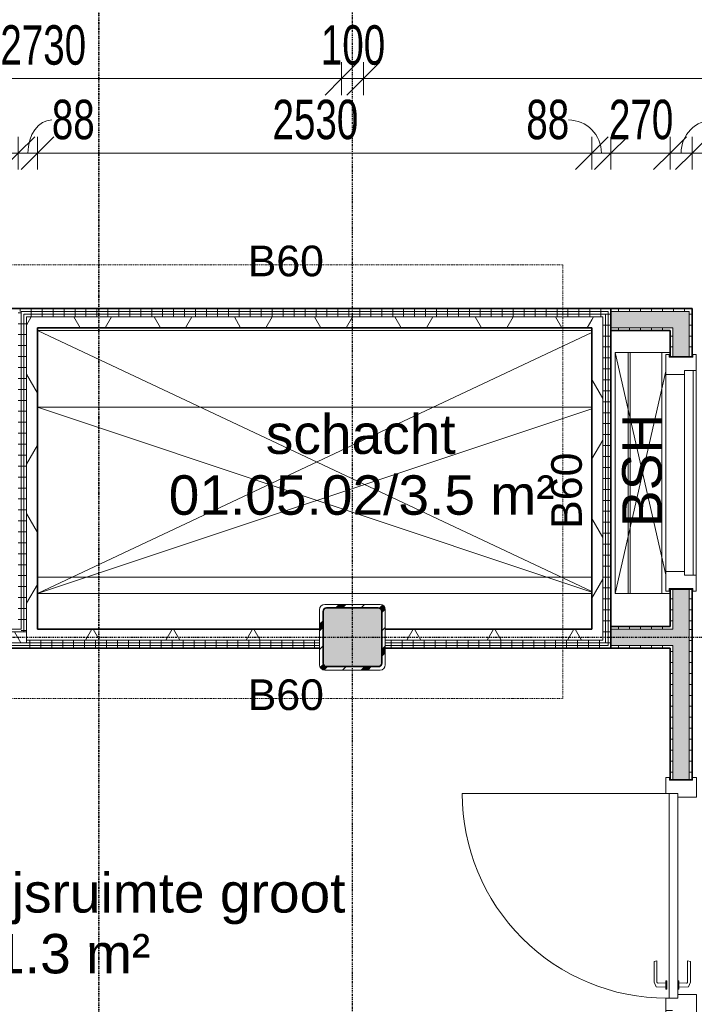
# Model space of a CAD drawing. Header units: millimetres. Extents: x -80560 to 110805, y -11020 to 52719.
# Tile 37 of 184: x 44176 to 47255, y 33525 to 38019. Entities that reach past the tile are written whole.
import ezdxf

# ---------------------------------------------------------------- set-up
doc = ezdxf.new("R2010")
doc.units = ezdxf.units.MM
doc.linetypes.add('CENTER2', pattern=[20, 8, -4, 4, -4])
doc.linetypes.add('DASHDOT2', pattern=[8, 4, -2, 0, -2])
for name, color, linetype, lineweight in [('A-ANNO-DIMS', 211, 'Continuous', 9), ('A-ANNO-DIMS-100', 211, 'Continuous', 9), ('A-ANNO-NOTE', 131, 'Continuous', 18), ('A-AREA-IDEN', 2, 'Continuous', 9), ('A-DETL', 90, 'Continuous', 18), ('A-DETL-GENF', 92, 'Continuous', 18), ('A-DETL-MBND', 5, 'Continuous', 18), ('A-DOOR', 31, 'Continuous', 18), ('A-FLOR', 192, 'Continuous', 18), ('A-GLAZ', 151, 'Continuous', 18), ('A-WALL', 113, 'Continuous', 35), ('A-WALL-PATT', 111, 'Continuous', 35), ('G-ANNO-SYMB', 111, 'Continuous', 9), ('G-ANNO-TEXT', 231, 'Continuous', 9), ('I-WALL', 2, 'Continuous', 18), ('S-COLS', 52, 'Continuous', 18), ('S-GRID', 1, 'Continuous', 9)]:
    doc.layers.add(name, color=color, linetype=linetype, lineweight=lineweight)
doc.styles.add('Arial', font='arial.ttf', dxfattribs={"height": 180})
doc.styles.add('Arial_1', font='arial.ttf', dxfattribs={"height": 140})
doc.styles.add('Arial_5', font='arial.ttf', dxfattribs={"width": 0.7, "height": 180})
doc.dimstyles.new('n3o_1_8', dxfattribs={"dimscale": 304.8, "dimtxt": 183.646692, "dimasz": 0.492126, "dimexe": 0.246063, "dimexo": 0.0625, "dimgap": 0.032808, "dimtad": 1, "dimdec": 0, "dimdsep": 46, "dimtxsty": 'Arial_5', "dimblk1": 'OBLIQUE', "dimblk2": 'OBLIQUE', "dimsah": 1, "dimcen": 0.09, "dimdle": 0.246063, "dimazin": 0, "dimtfac": 1, "dimtdec": 4, "dimtix": 1, "dimtmove": 0, "dimatfit": 3, "dimfxl": 0.246063, "dimfxlon": 1, "dimtvp": 1, "dimtolj": 1, "dimtzin": 0, "dimarcsym": 2})
doc.dimstyles.new('n3o_1_8_2', dxfattribs={"dimscale": 304.8, "dimtxt": 183.646692, "dimasz": 0.492126, "dimexe": 0.246063, "dimexo": 0.0625, "dimgap": 0.032808, "dimtad": 1, "dimdec": 0, "dimdsep": 46, "dimtxsty": 'Arial_5', "dimblk1": 'OBLIQUE', "dimblk2": 'OBLIQUE', "dimsah": 1, "dimcen": 0.09, "dimdle": 0.246063, "dimazin": 0, "dimtfac": 1, "dimtdec": 4, "dimtix": 1, "dimtmove": 1, "dimatfit": 3, "dimfxl": 0.246063, "dimfxlon": 1, "dimtvp": 1, "dimtolj": 1, "dimtzin": 0, "dimarcsym": 2})
pattern_1 = [(270, (40732.32, 35250), (50, -2e-13), [])]
pattern_2 = [(60, (24894.82, 0), (-274.963, 158.75), []), (120, (24894.82, 0), (-274.963, -158.75), [])]
pattern_3 = [(0, (47144.82, 28035), (0, 50), [])]
pattern_4 = [(180, (46874.82, 35925), (-6e-15, -50), [])]
pattern_5 = [(270, (45478.57, 36700), (50, 2e-13), [])]
pattern_6 = [(0, (44169.82, 35881.25), (0, 50), [])]
pattern_7 = [(270, (47059.82, 35250), (50, 3e-15), [])]
pattern_8 = [(90, (45522.32, 35150), (-50, 3e-15), [])]
pattern_9 = [(270, (47059.82, 36700), (50, 3e-15), [])]
pattern_10 = [(180, (47244.82, 35925), (1e-13, -50), [])]

# ---------------------------------------------------------------- blocks, each defined once
blk = doc.blocks.new('NLRS_28_SCO_UN_staalkolom koker betongevuld_gen_CGA - kolom F-1201314-DO_01 eerste verdieping')
at = {"layer": 'S-COLS', "lineweight": 5}
h = blk.add_hatch(dxfattribs=at)
h.set_pattern_fill('FP_149', color=256, style=0, pattern_type=2)
h.set_pattern_definition([(45, (-20800, -35200), (-99.99975, 99.99975), []), (45, (-20715, -35200), (-99.99975, 99.99975), []), (45, (-20710, -35200), (-99.99975, 99.99975), []), (45, (-20705, -35200), (-99.99975, 99.99975), []), (45, (-20700, -35200), (-99.99975, 99.99975), []), (45, (-20695, -35200), (-99.99975, 99.99975), []), (45, (-20690, -35200), (-99.99975, 99.99975), []), (45, (-20685, -35200), (-99.99975, 99.99975), [])])
h.paths.add_polyline_path([(-126, -150), (126, -150), (138, -146.8), (146.8, -138), (150, -126), (150, 126), (146.8, 138), (138, 146.8), (126, 150), (-126, 150), (-138, 146.8), (-146.8, 138), (-150, 126), (-150, -126), (-146.8, -138), (-138, -146.8)], flags=0)
h.paths.add_polyline_path([(118, -134), (-118, -134), (-129.3, -129.3), (-134, -116.3), (-134, 118), (-129.3, 129.3), (-118, 134), (118, 134), (129.3, 129.3), (134, 118), (134, -118), (129.3, -129.3)], flags=0)
at = {"layer": 'S-COLS', "lineweight": 9}
blk.add_hatch(color=256, dxfattribs=at).paths.add_polyline_path([(118, -134), (129.3, -129.3), (134, -116.3), (134, 118), (129.3, 129.3), (118, 134), (-118, 134), (-129.3, 129.3), (-134, 118), (-134, -118), (-129.3, -129.3), (-118, -134), (5.5, -134)], flags=0)
at = {"layer": 'S-COLS'}
for p, q in [((126, 150), (-126, 150)), ((-150, 126), (-150, -126)), ((-134, -118), (-134, 118)), ((-118, 134), (118, 134)), ((134, 118), (134, -118)), ((150, -126), (150, 126)), ((118, -134), (-118, -134)), ((-126, -150), (126, -150))]:
    blk.add_line(p, q, dxfattribs=at)
at = {"layer": 'S-COLS', "lineweight": 35}
for p, q in [((-134, 118), (-134, -118)), ((118, 134), (-118, 134)), ((134, -118), (134, 118)), ((-118, -134), (118, -134))]:
    blk.add_line(p, q, dxfattribs=at)
at = {"layer": 'S-COLS'}
for centre, radius, start, end in [((-126, 126), 24, 90, 180), ((126, 126), 24, 360, 90), ((-118, 118), 16, 90, 180), ((118, 118), 16, 0, 90), ((-126, -126), 24, 180, 270), ((-118, -118), 16, 180, 270), ((118, -118), 16, 270, 0), ((126, -126), 24, 270, 360)]:
    blk.add_arc(centre, radius, start, end, dxfattribs=at)
at = {"layer": 'S-COLS', "lineweight": 35}
for centre, start, end in [((-118, 118), 90, 180), ((118, 118), 360, 90), ((-118, -118), 180, 270), ((118, -118), 270, 360)]:
    blk.add_arc(centre, 16, start, end, dxfattribs=at)
blk = doc.blocks.new('NLRS_28_SF_UN_staalprofiel SFB_gen_CGA - SFB-HEB320_550x15-1173388-DO_01 eerste verdieping')
at = {"layer": 'A-DETL-MBND', "color": 9, "lineweight": 9}
blk.add_line((2087.5, 275), (4617.5, 275), dxfattribs=at)
blk = doc.blocks.new('NLRS_28_SF_UN_staalprofiel HEA_gen_CGA - HE320A-1142969-DO_01 eerste verdieping')
at = {"layer": 'A-DETL-MBND', "color": 9, "lineweight": 9}
for p, q in [((6025, 4.5), (4925, 4.5)), ((6025, -4.5), (4925, -4.5))]:
    blk.add_line(p, q, dxfattribs=at)
blk = doc.blocks.new('19112_SW_LeonardoCollege_R2020_rvt-1-DO_01 eerste verdieping')
at = {"layer": 'A-FLOR', "color": 250, "lineweight": 9}
blk.add_line((22212.5, 36500), (22212.5, 35400), dxfattribs=at)
at = {"color": 9, "lineweight": 9, "rotation": 270}
blk.add_blockref('NLRS_28_SF_UN_staalprofiel HEA_gen_CGA - HE320A-1142969-DO_01 eerste verdieping', (22062.5, 41425), dxfattribs=at)
at = {"color": 9, "lineweight": 9}
for name, p in [('NLRS_28_SF_UN_staalprofiel SFB_gen_CGA - SFB-HEB320_550x15-1173388-DO_01 eerste verdieping', (17275, 35200)), ('NLRS_28_SCO_UN_staalkolom koker betongevuld_gen_CGA - kolom F-1201314-DO_01 eerste verdieping', (20800, 35200))]:
    blk.add_blockref(name, p, dxfattribs=at)
blk = doc.blocks.new('32_n3o_deur_enkel met zijlicht - 90x139_17_K_930_2410x2070_deur glasstrook-33349585-DO_01 eerste verdieping')
at = {"layer": 'A-GLAZ'}
for p, q in [((-962, 69), (-1035, 69)), ((-1035, 69), (-1035, 52)), ((-1035, 52), (-1023, 52)), ((-1023, 52), (-1023, -53)), ((-962, 39), (-962, 69)), ((-962, 69), (-28, 69)), ((28, 69), (-28, 69)), ((-28, 69), (-28, 39)), ((28, 55), (28, 69)), ((1035, 69), (962, 69)), ((962, 69), (962, 55)), ((1023, -53), (1023, 52)), ((1023, 52), (1035, 52)), ((1035, 52), (1035, 69)), ((-945, -70), (-945, 15)), ((-45, 15), (-45, -70)), ((45, -70), (45, 15)), ((945, 15), (945, -70)), ((-1023, -53), (-1035, -53)), ((-1035, -53), (-1035, -70)), ((-1035, -70), (-945, -70)), ((-45, -70), (-945, -70)), ((-45, -70), (45, -70)), ((945, -70), (1035, -70)), ((1035, -53), (1023, -53)), ((1035, -70), (1035, -53))]:
    blk.add_line(p, q, dxfattribs=at)
blk = doc.blocks.new('30_n3o_deur_dicht - 40mm_draai_LS-31987334-DO_01 eerste verdieping')
at = {"layer": 'A-DOOR'}
for p, q in [((0, 40), (-934, 40)), ((-934, 40), (-934, 0)), ((-934, 0), (0, 0)), ((0, 0), (0, 40))]:
    blk.add_line(p, q, dxfattribs=at)
blk = doc.blocks.new('30_n3o_beslag_deurkruk_met_schild - std-V241-DO_01 eerste verdieping')
at = {"layer": 'A-DOOR'}
for p, q in [((-18.5, 0), (-18.5, -5)), ((18.5, -5), (18.5, 0)), ((-18.5, -5), (18.5, -5)), ((-7.8, -48.4), (-10, -5)), ((10, -5), (8.3, -39.7)), ((12.7, -58), (-7.8, -48.4)), ((108, -58), (12.7, -58)), ((13.3, -45), (111, -45)), ((111, -45), (108, -58))]:
    blk.add_line(p, q, dxfattribs=at)
at = {"layer": 'A-DOOR', "flags": 128}
blk.add_lwpolyline([(8.3, -39.7), (8.6, -41.7), (9.6, -43.4), (11.3, -44.6), (13.3, -45)], dxfattribs=at)
blk = doc.blocks.new('30_n3o_beslag_deurkruk_met_schild - std-V242-DO_01 eerste verdieping')
at = {"layer": 'A-DOOR'}
for p, q in [((-10, 5), (-7.8, 48.4)), ((-7.8, 48.4), (12.7, 58)), ((12.7, 58), (108, 58)), ((111, 45), (13.3, 45)), ((108, 58), (111, 45)), ((18.5, 5), (-18.5, 5)), ((-18.5, 5), (-18.5, 0)), ((8.3, 39.7), (10, 5)), ((18.5, 0), (18.5, 5)), ((-18.5, 0), (18.5, 0))]:
    blk.add_line(p, q, dxfattribs=at)
at = {"layer": 'A-DOOR', "flags": 128}
blk.add_lwpolyline([(13.3, 45), (11.3, 44.6), (9.6, 43.4), (8.6, 41.7), (8.3, 39.7)], dxfattribs=at)
blk = doc.blocks.new('00_n3o_symbool_swingangle - std-31745489-DO_01 eerste verdieping')
at = {"layer": 'A-DOOR'}
blk.add_line((-415, -10), (-415, -944), dxfattribs=at)
blk.add_arc((-415, -10), 934, 270, 0, dxfattribs=at)
blk = doc.blocks.new('32_n3o_raam_h2xb1 - 90x139_17_K_2410x1080 bsh kast-34128090-DO_01 eerste verdieping')
at = {"layer": 'A-GLAZ'}
for p, q in [((-540, 69.5), (-540, 54.5)), ((-467, 69.5), (-540, 69.5)), ((-540, 54.5), (-528, 54.5)), ((-528, 54.5), (-528, -54.5)), ((-467, 55.5), (-467, 69.5)), ((-467, 69.5), (467, 69.5)), ((540, 69.5), (467, 69.5)), ((467, 69.5), (467, 55.5)), ((528, -54.5), (528, 54.5)), ((528, 54.5), (540, 54.5)), ((540, 54.5), (540, 69.5)), ((-450, -69.5), (-450, 15.5)), ((450, 15.5), (450, -69.5)), ((-528, -54.5), (-540, -54.5)), ((-540, -54.5), (-540, -69.5)), ((-540, -69.5), (-450, -69.5)), ((450, -69.5), (-450, -69.5)), ((450, -69.5), (540, -69.5)), ((540, -54.5), (528, -54.5)), ((540, -69.5), (540, -54.5))]:
    blk.add_line(p, q, dxfattribs=at)
blk = doc.blocks.new('30_n3o_deur_stal - 40mm_draai_LS-34127680-DO_01 eerste verdieping')
at = {"layer": 'A-DOOR'}
for p, q in [((0, 40), (-934, 40)), ((-934, 40), (-934, 0)), ((-934, 0), (0, 0)), ((0, 0), (0, 40))]:
    blk.add_line(p, q, dxfattribs=at)
blk = doc.blocks.new('01_n3o_symbool_lijn_met_tekst - brandwerend_B60-34098759-DO_01 eerste verdieping')
at = {"layer": 'A-DETL-GENF', "color": 3, "linetype": 'DASHDOT2'}
blk.add_line((0, 0), (2617.5, 0), dxfattribs=at)
blk = doc.blocks.new('01_n3o_symbool_lijn_met_tekst - brandwerend_B60-32500609-DO_01 eerste verdieping')
at = {"layer": 'A-DETL-GENF', "color": 3, "linetype": 'DASHDOT2'}
blk.add_line((0, 0), (1979.7, 0), dxfattribs=at)
blk = doc.blocks.new('DIMBLOCK164-DO_01 eerste verdieping')
at = {"layer": 'A-ANNO-DIMS-100'}
for p, q in [((42914.8, 37749.6), (42989.8, 37824.6)), ((42914.8, 37824.6), (42914.8, 37674.6)), ((42914.8, 37749.6), (42914.8, 37824.6)), ((45644.8, 37749.6), (45719.8, 37824.6)), ((45644.8, 37824.6), (45644.8, 37674.6)), ((45644.8, 37749.6), (45644.8, 37824.6)), ((42914.8, 37749.6), (42839.8, 37674.6)), ((42914.8, 37749.6), (45644.8, 37749.6)), ((45644.8, 37749.6), (45569.8, 37674.6))]:
    blk.add_line(p, q, dxfattribs=at)
at = {"layer": 'A-ANNO-DIMS-100', "color": 0, "insert": (44087.7, 37993.3), "char_height": 180, "width": 461.094, "attachment_point": 1, "line_spacing_factor": 0.941778, "style": 'Arial_5'}
blk.add_mtext('2730', dxfattribs=at)
blk = doc.blocks.new('_Oblique')
at = {"color": 0, "linetype": 'ByBlock', "lineweight": -2}
blk.add_line((-0.5, -0.5), (0.5, 0.5), dxfattribs=at)
blk = doc.blocks.new('DIMBLOCK165-DO_01 eerste verdieping')
at = {"layer": 'A-ANNO-DIMS-100'}
for p, q in [((45644.8, 37749.6), (45719.8, 37824.6)), ((45644.8, 37824.6), (45644.8, 37674.6)), ((45644.8, 37749.6), (45644.8, 37824.6)), ((45744.8, 37749.6), (45819.8, 37824.6)), ((45744.8, 37824.6), (45744.8, 37674.6)), ((45744.8, 37749.6), (45744.8, 37824.6)), ((45644.8, 37749.6), (45569.8, 37674.6)), ((45644.8, 37749.6), (45744.8, 37749.6)), ((45744.8, 37749.6), (45669.8, 37674.6))]:
    blk.add_line(p, q, dxfattribs=at)
at = {"layer": 'A-ANNO-DIMS-100', "color": 0, "insert": (45550.7, 37993.3), "char_height": 180, "width": 345.821, "attachment_point": 1, "line_spacing_factor": 0.941778, "style": 'Arial_5'}
blk.add_mtext('100', dxfattribs=at)
blk = doc.blocks.new('DIMBLOCK166-DO_01 eerste verdieping')
at = {"layer": 'A-ANNO-DIMS-100'}
for p, q in [((45744.8, 37749.6), (45819.8, 37824.6)), ((45744.8, 37824.6), (45744.8, 37674.6)), ((45744.8, 37749.6), (45744.8, 37824.6)), ((53394.8, 37749.6), (53469.8, 37824.6)), ((53394.8, 37824.6), (53394.8, 37674.6)), ((53394.8, 37749.6), (53394.8, 37824.6)), ((45744.8, 37749.6), (45669.8, 37674.6)), ((45744.8, 37749.6), (53394.8, 37749.6)), ((53394.8, 37749.6), (53319.8, 37674.6))]:
    blk.add_line(p, q, dxfattribs=at)
at = {"layer": 'A-ANNO-DIMS-100', "color": 0, "insert": (49377.7, 37993.3), "char_height": 180, "width": 461.094, "attachment_point": 1, "line_spacing_factor": 0.941778, "style": 'Arial_5'}
blk.add_mtext('7650', dxfattribs=at)
blk = doc.blocks.new('DIMBLOCK251-DO_01 eerste verdieping')
at = {"layer": 'A-ANNO-DIMS-100'}
for p, q in [((42914.8, 37409.6), (42989.8, 37484.6)), ((42914.8, 37484.6), (42914.8, 37334.6)), ((42914.8, 37409.6), (42914.8, 37484.6)), ((44169.8, 37409.6), (44244.8, 37484.6)), ((44169.8, 37334.6), (44169.8, 37484.6)), ((42914.8, 37409.6), (42839.8, 37334.6)), ((42914.8, 37409.6), (44169.8, 37409.6)), ((44169.8, 37409.6), (44094.8, 37334.6)), ((44169.8, 37409.6), (44169.8, 37334.6))]:
    blk.add_line(p, q, dxfattribs=at)
at = {"layer": 'A-ANNO-DIMS-100', "color": 0, "insert": (43350.2, 37653.3), "char_height": 180, "width": 461.094, "attachment_point": 1, "line_spacing_factor": 0.941778, "style": 'Arial_5'}
blk.add_mtext('1255', dxfattribs=at)
blk = doc.blocks.new('DIMBLOCK252-DO_01 eerste verdieping')
at = {"layer": 'A-ANNO-DIMS-100'}
for p, q in [((44169.8, 37409.6), (44244.8, 37484.6)), ((44169.8, 37334.6), (44169.8, 37484.6)), ((44257.3, 37409.6), (44332.3, 37484.6)), ((44257.3, 37334.6), (44257.3, 37484.6)), ((44169.8, 37409.6), (44094.8, 37334.6)), ((44169.8, 37409.6), (44257.3, 37409.6)), ((44169.8, 37409.6), (44169.8, 37334.6)), ((44257.3, 37409.6), (44182.3, 37334.6)), ((44257.3, 37409.6), (44257.3, 37334.6))]:
    blk.add_line(p, q, dxfattribs=at)
blk.add_ellipse((44322.7, 37409.6), major_axis=(0, 151.3), ratio=0.721118, start_param=0, end_param=1.570796, dxfattribs=at)
at = {"layer": 'A-ANNO-DIMS-100', "color": 0, "insert": (44322.7, 37653.3), "char_height": 180, "width": 230.547, "attachment_point": 1, "line_spacing_factor": 0.941778, "style": 'Arial_5'}
blk.add_mtext('88', dxfattribs=at)
blk = doc.blocks.new('DIMBLOCK253-DO_01 eerste verdieping')
at = {"layer": 'A-ANNO-DIMS-100'}
for p, q in [((44257.3, 37409.6), (44332.3, 37484.6)), ((44257.3, 37334.6), (44257.3, 37484.6)), ((46787.3, 37409.6), (46862.3, 37484.6)), ((46787.3, 37334.6), (46787.3, 37484.6)), ((44257.3, 37409.6), (44182.3, 37334.6)), ((44257.3, 37409.6), (46787.3, 37409.6)), ((44257.3, 37409.6), (44257.3, 37334.6)), ((46787.3, 37409.6), (46712.3, 37334.6)), ((46787.3, 37409.6), (46787.3, 37334.6))]:
    blk.add_line(p, q, dxfattribs=at)
at = {"layer": 'A-ANNO-DIMS-100', "color": 0, "insert": (45330.2, 37653.3), "char_height": 180, "width": 461.094, "attachment_point": 1, "line_spacing_factor": 0.941778, "style": 'Arial_5'}
blk.add_mtext('2530', dxfattribs=at)
blk = doc.blocks.new('DIMBLOCK254-DO_01 eerste verdieping')
at = {"layer": 'A-ANNO-DIMS-100'}
for p, q in [((46787.3, 37409.6), (46862.3, 37484.6)), ((46787.3, 37334.6), (46787.3, 37484.6)), ((46874.8, 37409.6), (46949.8, 37484.6)), ((46874.8, 37334.6), (46874.8, 37484.6)), ((46787.3, 37409.6), (46712.3, 37334.6)), ((46787.3, 37409.6), (46874.8, 37409.6)), ((46787.3, 37409.6), (46787.3, 37334.6)), ((46874.8, 37409.6), (46799.8, 37334.6)), ((46874.8, 37409.6), (46874.8, 37334.6))]:
    blk.add_line(p, q, dxfattribs=at)
blk.add_ellipse((46680.6, 37409.6), major_axis=(0, 151.3), ratio=0.994695, start_param=4.712389, end_param=6.283185, dxfattribs=at)
at = {"layer": 'A-ANNO-DIMS-100', "color": 0, "insert": (46488.5, 37653.3), "char_height": 180, "width": 230.547, "attachment_point": 1, "line_spacing_factor": 0.941778, "style": 'Arial_5'}
blk.add_mtext('88', dxfattribs=at)
blk = doc.blocks.new('DIMBLOCK255-DO_01 eerste verdieping')
at = {"layer": 'A-ANNO-DIMS-100'}
for p, q in [((46874.8, 37409.6), (46949.8, 37484.6)), ((46874.8, 37334.6), (46874.8, 37484.6)), ((47144.8, 37409.6), (47219.8, 37484.6)), ((47144.8, 37334.6), (47144.8, 37484.6)), ((46874.8, 37409.6), (46799.8, 37334.6)), ((46874.8, 37409.6), (47144.8, 37409.6)), ((46874.8, 37409.6), (46874.8, 37334.6)), ((47144.8, 37409.6), (47069.8, 37334.6)), ((47144.8, 37409.6), (47144.8, 37334.6))]:
    blk.add_line(p, q, dxfattribs=at)
at = {"layer": 'A-ANNO-DIMS-100', "color": 0, "insert": (46865.7, 37653.3), "char_height": 180, "width": 345.821, "attachment_point": 1, "line_spacing_factor": 0.941778, "style": 'Arial_5'}
blk.add_mtext('270', dxfattribs=at)
blk = doc.blocks.new('DIMBLOCK256-DO_01 eerste verdieping')
at = {"layer": 'A-ANNO-DIMS-100'}
for p, q in [((47144.8, 37409.6), (47219.8, 37484.6)), ((47144.8, 37334.6), (47144.8, 37484.6)), ((47244.8, 37409.6), (47319.8, 37484.6)), ((47244.8, 37334.6), (47244.8, 37484.6)), ((47144.8, 37409.6), (47069.8, 37334.6)), ((47144.8, 37409.6), (47244.8, 37409.6)), ((47144.8, 37409.6), (47144.8, 37334.6)), ((47244.8, 37409.6), (47169.8, 37334.6)), ((47244.8, 37409.6), (47244.8, 37334.6))]:
    blk.add_line(p, q, dxfattribs=at)
blk.add_ellipse((47344.5, 37409.6), major_axis=(0, 151.3), ratio=0.989253, start_param=0, end_param=1.570796, dxfattribs=at)
at = {"layer": 'A-ANNO-DIMS-100', "color": 0, "insert": (47344.5, 37653.3), "char_height": 180, "width": 345.821, "attachment_point": 1, "line_spacing_factor": 0.941778, "style": 'Arial_5'}
blk.add_mtext('100', dxfattribs=at)
blk = doc.blocks.new('DIMBLOCK257-DO_01 eerste verdieping')
at = {"layer": 'A-ANNO-DIMS-100'}
for p, q in [((47244.8, 37409.6), (47319.8, 37484.6)), ((47244.8, 37334.6), (47244.8, 37484.6)), ((50494.8, 37409.6), (50569.8, 37484.6)), ((50494.8, 37334.6), (50494.8, 37484.6)), ((47244.8, 37409.6), (47169.8, 37334.6)), ((47244.8, 37409.6), (50494.8, 37409.6)), ((47244.8, 37409.6), (47244.8, 37334.6)), ((50494.8, 37409.6), (50419.8, 37334.6)), ((50494.8, 37409.6), (50494.8, 37334.6))]:
    blk.add_line(p, q, dxfattribs=at)
at = {"layer": 'A-ANNO-DIMS-100', "color": 0, "insert": (48677.7, 37653.3), "char_height": 180, "width": 461.094, "attachment_point": 1, "line_spacing_factor": 0.941778, "style": 'Arial_5'}
blk.add_mtext('3250', dxfattribs=at)

msp = doc.modelspace()

# ---------------------------------------------------------------- hatches: boundary and pattern name
at = {"layer": 'A-WALL-PATT', "lineweight": 18}
h = msp.add_hatch(dxfattribs=at)
h.set_pattern_fill('FP_102', color=256, angle=-270, style=0, pattern_type=2)
h.set_pattern_definition(pattern_5)
h.paths.add_polyline_path([(46862.3, 36687.5), (46862.3, 36700), (44169.8, 36700), (44169.8, 36687.5), (46849.8, 36687.5)], flags=0)
h = msp.add_hatch(dxfattribs=at)
h.set_pattern_fill('FP_103', color=256, angle=90, style=0, pattern_type=2)
h.set_pattern_definition(pattern_6)
h.paths.add_polyline_path([(44169.8, 35150), (44182.3, 35150), (44182.3, 35162.5), (44169.8, 35162.5)], flags=0)
h.paths.add_polyline_path([(44182.3, 35237.5), (44182.3, 36687.5), (44169.8, 36687.5), (44169.8, 35237.5)], flags=0)
h = msp.add_hatch(dxfattribs=at)
h.set_pattern_fill('FP_102', color=256, angle=-270, style=0, pattern_type=2)
h.set_pattern_definition(pattern_5)
h.paths.add_polyline_path([(46837.3, 36675), (46849.8, 36675), (46849.8, 36687.5), (44182.3, 36687.5), (44182.3, 36675), (46787.3, 36675)], flags=0)
h = msp.add_hatch(dxfattribs=at)
h.set_pattern_fill('FP_103', color=256, angle=90, style=0, pattern_type=2)
h.set_pattern_definition(pattern_6)
h.paths.add_polyline_path([(44182.3, 35162.5), (44194.8, 35162.5), (44194.8, 35175), (44182.3, 35175)], flags=0)
h.paths.add_polyline_path([(44182.3, 35225), (44194.8, 35225), (44194.8, 36675), (44182.3, 36675), (44182.3, 35237.5)], flags=0)
h = msp.add_hatch(dxfattribs=at)
h.set_pattern_fill('FP_102', color=256, angle=-270, style=0, pattern_type=2)
h.set_pattern_definition(pattern_5)
h.paths.add_polyline_path([(46837.3, 36662.5), (46837.3, 36675), (44194.8, 36675), (44194.8, 36662.5), (46787.3, 36662.5)], flags=0)
h = msp.add_hatch(dxfattribs=at)
h.set_pattern_fill('FP_101', color=256, angle=90, style=0, pattern_type=2)
h.set_pattern_definition(pattern_4)
h.paths.add_polyline_path([(46837.3, 35175), (46849.8, 35175), (46849.8, 36675), (46837.3, 36675), (46837.3, 35187.5)], flags=0)
h = msp.add_hatch(dxfattribs=at)
h.set_pattern_fill('FP_101', color=256, angle=90, style=0, pattern_type=2)
h.set_pattern_definition(pattern_4)
h.paths.add_polyline_path([(46862.3, 35162.5), (46862.3, 36687.5), (46849.8, 36687.5), (46849.8, 35162.5)], flags=0)
h = msp.add_hatch(dxfattribs=at)
h.set_pattern_fill('FP_101', color=256, angle=90, style=0, pattern_type=2)
h.set_pattern_definition(pattern_4)
h.paths.add_polyline_path([(46874.8, 35150), (46874.8, 36700), (46862.3, 36700), (46862.3, 35150)], flags=0)
h = msp.add_hatch(dxfattribs=at)
h.set_pattern_fill('FP_106', color=256, angle=-270, style=0, pattern_type=2)
h.set_pattern_definition(pattern_9)
h.paths.add_polyline_path([(47232.3, 36687.5), (47244.8, 36687.5), (47244.8, 36700), (46874.8, 36700), (46875, 36687.5), (47168.7, 36687.5)], flags=0)
at = {"layer": 'A-WALL-PATT', "lineweight": 5}
for points in [[(47232.3, 36612.5), (47232.3, 36687.5), (46874.8, 36687.5), (46875, 36612.5), (47168.7, 36612.5)], [(47232.3, 35162.5), (47232.3, 35237.5), (46874.8, 35237.5), (46875, 35162.5), (47168.7, 35162.5)]]:
    msp.add_hatch(color=256, dxfattribs=at).paths.add_polyline_path(points, flags=0)
at = {"layer": 'A-WALL-PATT', "lineweight": 18}
h = msp.add_hatch(dxfattribs=at)
h.set_pattern_fill('FP_107', color=256, angle=90, style=0, pattern_type=2)
h.set_pattern_definition(pattern_10)
h.paths.add_polyline_path([(47244.8, 35250), (47244.8, 35420), (47232.3, 35420), (47232.3, 35250)], flags=0)
h.paths.add_polyline_path([(47232.3, 36480), (47244.8, 36480), (47244.8, 36687.5), (47232.3, 36687.5), (47232.3, 36600)], flags=0)
h = msp.add_hatch(dxfattribs=at)
h.set_pattern_fill('FP_103', color=256, angle=90, style=0, pattern_type=2)
h.set_pattern_definition(pattern_6)
h.paths.add_polyline_path([(44194.8, 35225), (44207.3, 35225), (44207.3, 36662.5), (44194.8, 36662.5), (44194.8, 35250.3)], flags=0)
h = msp.add_hatch(dxfattribs=at)
h.set_pattern_fill('FP_2', color=256, style=0, pattern_type=2)
h.set_pattern_definition(pattern_2)
h.paths.add_polyline_path([(46787.3, 36612.5), (46787.3, 36662.5), (44207.3, 36662.5), (44207.3, 36612.5), (46581.3, 36612.5)], flags=0)
h = msp.add_hatch(dxfattribs=at)
h.set_pattern_fill('FP_2', color=256, style=0, pattern_type=2)
h.set_pattern_definition(pattern_2)
h.paths.add_polyline_path([(46837.3, 35187.5), (46837.3, 36662.5), (46787.3, 36662.5), (46787.3, 35187.5)], flags=0)
h = msp.add_hatch(dxfattribs=at)
h.set_pattern_fill('FP_2', color=256, style=0, pattern_type=2)
h.set_pattern_definition(pattern_2)
h.paths.add_polyline_path([(44207.3, 35187.5), (44257.3, 35187.5), (44257.3, 36612.5), (44207.3, 36612.5), (44207.3, 35225)], flags=0)
h = msp.add_hatch(dxfattribs=at)
h.set_pattern_fill('FP_106', color=256, angle=-270, style=0, pattern_type=2)
h.set_pattern_definition(pattern_9)
h.paths.add_polyline_path([(47144.8, 36600), (47157.3, 36600), (47157.3, 36612.5), (46874.8, 36612.5), (46875, 36600)], flags=0)
h = msp.add_hatch(dxfattribs=at)
h.set_pattern_fill('FP_107', color=256, angle=90, style=0, pattern_type=2)
h.set_pattern_definition(pattern_10)
h.paths.add_polyline_path([(47157.3, 35250), (47157.3, 35420), (47144.8, 35420), (47144.8, 35250)], flags=0)
h.paths.add_polyline_path([(47157.3, 36480), (47157.3, 36600), (47144.8, 36600), (47144.8, 36480)], flags=0)
at = {"layer": 'A-WALL-PATT', "lineweight": 5}
h = msp.add_hatch(color=256, dxfattribs=at)
h.paths.add_polyline_path([(47157.3, 35237.5), (47232.3, 35237.5), (47232.3, 35420), (47157.3, 35420), (47157.3, 35250)], flags=0)
h.paths.add_polyline_path([(47157.3, 36480), (47232.3, 36480), (47232.3, 36612.5), (47157.3, 36612.5), (47157.3, 36583.4)], flags=0)
at = {"layer": 'A-WALL-PATT', "lineweight": 18}
h = msp.add_hatch(dxfattribs=at)
h.set_pattern_fill('FP_31', color=256, angle=-270, style=0, pattern_type=2)
h.set_pattern_definition(pattern_1)
h.paths.add_polyline_path([(44169.8, 35225), (44182.3, 35225), (44182.3, 35237.5), (38794.8, 35237.5), (38794.8, 35225), (43938.3, 35225)], flags=0)
h.paths.add_polyline_path([(38358.5, 35225), (38494.8, 35225), (38494.8, 35237.5), (37594.8, 35237.5), (37594.8, 35225), (37771.2, 35225)], flags=0)
h = msp.add_hatch(dxfattribs=at)
h.set_pattern_fill('FP_2', color=256, style=0, pattern_type=2)
h.set_pattern_definition(pattern_2)
h.paths.add_polyline_path([(45430.3, 35187.5), (45544.8, 35187.5), (45544.8, 35237.5), (44257.3, 35237.5), (44257.3, 35187.5), (45406.6, 35187.5)], flags=0)
h.paths.add_polyline_path([(45844.8, 35187.5), (46787.3, 35187.5), (46787.3, 35237.5), (45844.8, 35237.5)], flags=0)
h = msp.add_hatch(dxfattribs=at)
h.set_pattern_fill('FP_104', color=256, angle=-270, style=0, pattern_type=2)
h.set_pattern_definition(pattern_7)
h.paths.add_polyline_path([(47244.8, 35237.5), (47244.8, 35250), (47232.3, 35250), (47232.3, 35237.5)], flags=0)
h.paths.add_polyline_path([(46875, 35237.5), (47157.3, 35237.5), (47157.3, 35250), (46874.8, 35250), (46874.8, 35237.5)], flags=0)
h = msp.add_hatch(dxfattribs=at)
h.set_pattern_fill('FP_79', color=256, angle=90, style=0, pattern_type=2)
h.set_pattern_definition(pattern_3)
h.paths.add_polyline_path([(47244.8, 20832.5), (47244.8, 21320), (47232.3, 21320), (47232.3, 20832.5)], flags=0)
h.paths.add_polyline_path([(47244.8, 22380), (47244.8, 23250), (47232.3, 23250), (47232.3, 22380)], flags=0)
h.paths.add_polyline_path([(47232.3, 25300), (47244.8, 25300), (47244.8, 26780), (47232.3, 26780), (47232.3, 25585.7)], flags=0)
h.paths.add_polyline_path([(47232.3, 28830), (47244.8, 28830), (47244.8, 28970), (47232.3, 28970), (47232.3, 28918.3)], flags=0)
h.paths.add_polyline_path([(47232.3, 31020), (47244.8, 31020), (47244.8, 32500), (47232.3, 32500), (47232.3, 32251)], flags=0)
h.paths.add_polyline_path([(47244.8, 34550), (47244.8, 35237.5), (47232.3, 35237.5), (47232.3, 34550)], flags=0)
h = msp.add_hatch(dxfattribs=at)
h.set_pattern_fill('FP_2', color=256, style=0, pattern_type=2)
h.set_pattern_definition(pattern_2)
h.paths.add_polyline_path([(44194.8, 35175), (44207.3, 35175), (44207.3, 35225), (38794.8, 35225), (38794.8, 35175), (44182.3, 35175)], flags=0)
h.paths.add_polyline_path([(38494.8, 35175), (38494.8, 35225), (37594.8, 35225), (37594.8, 35175), (38358.5, 35175)], flags=0)
h = msp.add_hatch(dxfattribs=at)
h.set_pattern_fill('FP_105', color=256, angle=90, style=0, pattern_type=2)
h.set_pattern_definition(pattern_8)
h.paths.add_polyline_path([(44257.3, 35175), (45544.8, 35175), (45544.8, 35187.5), (44207.3, 35187.5), (44207.3, 35175), (44231.9, 35175)], flags=0)
h.paths.add_polyline_path([(46837.3, 35175), (46837.3, 35187.5), (45844.8, 35187.5), (45844.8, 35175), (46787.3, 35175)], flags=0)
h = msp.add_hatch(dxfattribs=at)
h.set_pattern_fill('FP_31', color=256, angle=-270, style=0, pattern_type=2)
h.set_pattern_definition(pattern_1)
h.paths.add_polyline_path([(44169.8, 35162.5), (44182.3, 35162.5), (44182.3, 35175), (38794.8, 35175), (38794.8, 35162.5), (43938.3, 35162.5)], flags=0)
h.paths.add_polyline_path([(38494.8, 35162.5), (38494.8, 35175), (37594.8, 35175), (37594.8, 35162.5), (38358.5, 35162.5)], flags=0)
h = msp.add_hatch(dxfattribs=at)
h.set_pattern_fill('FP_105', color=256, angle=90, style=0, pattern_type=2)
h.set_pattern_definition(pattern_8)
h.paths.add_polyline_path([(45544.8, 35150), (45544.8, 35162.5), (44182.3, 35162.5), (44182.3, 35150), (45406.6, 35150)], flags=0)
h.paths.add_polyline_path([(46862.3, 35150), (46862.3, 35162.5), (45844.8, 35162.5), (45844.8, 35150), (46787.3, 35150)], flags=0)
h = msp.add_hatch(dxfattribs=at)
h.set_pattern_fill('FP_105', color=256, angle=90, style=0, pattern_type=2)
h.set_pattern_definition(pattern_8)
h.paths.add_polyline_path([(46849.8, 35162.5), (46849.8, 35175), (45844.8, 35175), (45844.8, 35162.5), (46787.3, 35162.5)], flags=0)
h.paths.add_polyline_path([(44231.9, 35162.5), (45544.8, 35162.5), (45544.8, 35175), (44194.8, 35175), (44194.8, 35162.5), (44207.3, 35162.5)], flags=0)
h = msp.add_hatch(dxfattribs=at)
h.set_pattern_fill('FP_104', color=256, angle=-270, style=0, pattern_type=2)
h.set_pattern_definition(pattern_7)
h.paths.add_polyline_path([(47144.8, 35150), (47157.3, 35150), (47157.3, 35162.5), (46874.8, 35162.5), (46875, 35150)], flags=0)
h = msp.add_hatch(dxfattribs=at)
h.set_pattern_fill('FP_79', color=256, angle=90, style=0, pattern_type=2)
h.set_pattern_definition(pattern_3)
h.paths.add_polyline_path([(47157.3, 20920), (47157.3, 21320), (47144.8, 21320), (47144.8, 20920)], flags=0)
h.paths.add_polyline_path([(47144.8, 22380), (47157.3, 22380), (47157.3, 22562.5), (47144.8, 22562.5), (47144.8, 22550)], flags=0)
h.paths.add_polyline_path([(47144.8, 22637.5), (47157.3, 22637.5), (47157.3, 23250), (47144.8, 23250), (47144.8, 22650)], flags=0)
h.paths.add_polyline_path([(47157.3, 25300), (47157.3, 26780), (47144.8, 26780), (47144.8, 25300)], flags=0)
h.paths.add_polyline_path([(47144.8, 28830), (47157.3, 28830), (47157.3, 28862.5), (47144.8, 28862.5), (47144.8, 28850)], flags=0)
h.paths.add_polyline_path([(47157.3, 28937.5), (47157.3, 28970), (47144.8, 28970), (47144.8, 28937.5)], flags=0)
h.paths.add_polyline_path([(47144.8, 31020), (47157.3, 31020), (47157.3, 32500), (47144.8, 32500), (47144.8, 32251)], flags=0)
h.paths.add_polyline_path([(47157.3, 34550), (47157.3, 35150), (47144.8, 35150), (47144.8, 34550)], flags=0)
at = {"layer": 'A-WALL-PATT', "lineweight": 5}
h = msp.add_hatch(color=256, dxfattribs=at)
h.paths.add_polyline_path([(47157.3, 20907.5), (47232.3, 20907.5), (47232.3, 21320), (47157.3, 21320), (47157.3, 20920)], flags=0)
h.paths.add_polyline_path([(47232.3, 22380), (47232.3, 23250), (47157.3, 23250), (47157.3, 22380), (47168.7, 22380)], flags=0)
h.paths.add_polyline_path([(47157.3, 25300), (47232.3, 25300), (47232.3, 26780), (47157.3, 26780), (47157.3, 25585.7)], flags=0)
h.paths.add_polyline_path([(47232.3, 28830), (47232.3, 28970), (47157.3, 28970), (47157.3, 28830)], flags=0)
h.paths.add_polyline_path([(47232.3, 31020), (47232.3, 32500), (47157.3, 32500), (47157.3, 31020)], flags=0)
h.paths.add_polyline_path([(47157.3, 34550), (47232.3, 34550), (47232.3, 35162.5), (47157.3, 35162.5), (47157.3, 34917.1)], flags=0)

# ---------------------------------------------------------------- linework, layer by layer
at = {"lineweight": 18}
for p, q in [((44257.3, 36250), (46787.3, 36250)), ((44257.3, 36250), (46787.3, 35406.7)), ((46787.3, 36243.3), (44257.3, 35400)), ((46787.3, 35400), (44257.3, 35400))]:
    msp.add_line(p, q, dxfattribs=at)
at = {"layer": 'A-DETL'}
for p, q in [((44257.3, 36600), (46787.3, 36600)), ((44257.3, 36600), (46787.3, 35409.4)), ((46787.3, 36590.6), (44257.3, 35400)), ((47125.3, 35485.8), (46894.8, 36500)), ((46894.8, 35400), (46894.8, 36500)), ((46894.8, 36500), (47144.8, 36500)), ((47144.8, 36500), (47140.3, 36480.2)), ((47144.8, 36480), (47144.8, 36478)), ((47125.3, 36414.2), (46894.8, 35400)), ((47144.8, 35400), (47140.3, 35419.8)), ((47144.8, 35422), (47144.8, 35420)), ((46787.3, 35400), (44257.3, 35400)), ((47144.8, 35400), (46894.8, 35400))]:
    msp.add_line(p, q, dxfattribs=at)
at = {"layer": 'A-FLOR'}
for p, q in [((46894.8, 35400), (46894.8, 36500)), ((46894.8, 36500), (47144.8, 36500)), ((47144.8, 36480), (47144.8, 36478)), ((44257.3, 36250), (46787.3, 36250)), ((47144.8, 35422), (47144.8, 35420)), ((46787.3, 35400), (44257.3, 35400)), ((47144.8, 35400), (46894.8, 35400))]:
    msp.add_line(p, q, dxfattribs=at)
at = {"layer": 'A-WALL', "lineweight": 18}
for p, q in [((46862.3, 36687.5), (44182.3, 36687.5)), ((44182.3, 36687.5), (44182.3, 35237.5)), ((46849.8, 36675), (44194.8, 36675)), ((44194.8, 36675), (44194.8, 35225)), ((46849.8, 35175), (46849.8, 36675)), ((46862.3, 35162.5), (46862.3, 36687.5)), ((47232.3, 36687.5), (46874.8, 36687.5)), ((47232.3, 36480), (47232.3, 36687.5)), ((46837.3, 36662.5), (44207.3, 36662.5)), ((44207.3, 36662.5), (44207.3, 35175)), ((46837.3, 35187.5), (46837.3, 36662.5)), ((47157.3, 36612.5), (46874.8, 36612.5)), ((47157.3, 36480), (47157.3, 36612.5)), ((47157.3, 35237.5), (47157.3, 35420)), ((47232.3, 35420), (47232.3, 34550)), ((44182.3, 35237.5), (38794.8, 35237.5)), ((47157.3, 35237.5), (46874.8, 35237.5)), ((44207.3, 35225), (38794.8, 35225)), ((44207.3, 35187.5), (45544.8, 35187.5)), ((45844.8, 35187.5), (46837.3, 35187.5)), ((45544.8, 35175), (38794.8, 35175)), ((45544.8, 35162.5), (38794.8, 35162.5)), ((45844.8, 35175), (46849.8, 35175)), ((45844.8, 35162.5), (46862.3, 35162.5)), ((47157.3, 35162.5), (46874.8, 35162.5)), ((47157.3, 35162.5), (47157.3, 34550))]:
    msp.add_line(p, q, dxfattribs=at)
at = {"layer": 'G-ANNO-SYMB', "linetype": 'DASHDOT2', "lineweight": 35}
msp.add_line((44537, 38972), (44537, 9191.1), dxfattribs=at)
at = {"layer": 'I-WALL', "lineweight": 35}
for p, q in [((47244.8, 36700), (42914.8, 36700)), ((46874.8, 36700), (46874.8, 36600)), ((47244.8, 36480), (47244.8, 36700)), ((44257.3, 36612.5), (46787.3, 36612.5)), ((44257.3, 35237.5), (44257.3, 36612.5)), ((46787.3, 36612.5), (46787.3, 35237.5)), ((46874.8, 36600), (46874.8, 35150)), ((46874.8, 36600), (47144.8, 36600)), ((47144.8, 36600), (47144.8, 36480)), ((47144.8, 36480), (47244.8, 36480)), ((47144.8, 35420), (47144.8, 35250)), ((47244.8, 35420), (47144.8, 35420)), ((47244.8, 34550), (47244.8, 35420)), ((45544.8, 35237.5), (44257.3, 35237.5)), ((46787.3, 35237.5), (45844.8, 35237.5)), ((47144.8, 35250), (46874.8, 35250)), ((38794.8, 35150), (45544.8, 35150)), ((45844.8, 35150), (47144.8, 35150)), ((47144.8, 35150), (47144.8, 34550)), ((47144.8, 34550), (47244.8, 34550))]:
    msp.add_line(p, q, dxfattribs=at)
at = {"layer": 'S-GRID', "linetype": 'CENTER2', "lineweight": 25}
for p, q in [((45694.8, 4383.3), (45694.8, 52119.1)), ((29945.3, 35200), (110204.9, 35200))]:
    msp.add_line(p, q, dxfattribs=at)

# ---------------------------------------------------------------- block references
at = {"color": 250, "lineweight": 5}
msp.add_blockref('19112_SW_LeonardoCollege_R2020_rvt-1-DO_01 eerste verdieping', (24894.8, 0), dxfattribs=at)
at = {"layer": 'A-DETL-GENF', "color": 3, "linetype": 'DASHDOT2'}
for p in [(44037.3, 36899.7), (44037.3, 34920)]:
    msp.add_blockref('01_n3o_symbool_lijn_met_tekst - brandwerend_B60-34098759-DO_01 eerste verdieping', p, dxfattribs=at)
at = {"layer": 'A-DETL-GENF', "color": 3, "linetype": 'DASHDOT2', "rotation": 269.9999999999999}
msp.add_blockref('01_n3o_symbool_lijn_met_tekst - brandwerend_B60-32500609-DO_01 eerste verdieping', (46654.8, 36899.7), dxfattribs=at)
at = {"layer": 'A-DOOR'}
for name, p, rotation in [('30_n3o_deur_stal - 40mm_draai_LS-34127680-DO_01 eerste verdieping', (47210.3, 35483), 269.9999999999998), ('00_n3o_symbool_swingangle - std-31745489-DO_01 eerste verdieping', (47139.8, 34072), 269.9999999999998), ('30_n3o_deur_dicht - 40mm_draai_LS-31987334-DO_01 eerste verdieping', (47179.8, 34487), 90), ('30_n3o_beslag_deurkruk_met_schild - std-V242-DO_01 eerste verdieping', (47129.8, 33613), 89.99999999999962), ('30_n3o_beslag_deurkruk_met_schild - std-V241-DO_01 eerste verdieping', (47179.8, 33613), 90)]:
    msp.add_blockref(name, p, dxfattribs=dict(at, rotation=rotation))
at = {"layer": 'A-GLAZ'}
for name, p, rotation in [('32_n3o_raam_h2xb1 - 90x139_17_K_2410x1080 bsh kast-34128090-DO_01 eerste verdieping', (47194.8, 35950), 269.9999999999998), ('32_n3o_deur_enkel met zijlicht - 90x139_17_K_930_2410x2070_deur glasstrook-33349585-DO_01 eerste verdieping', (47194.8, 33525), 90)]:
    msp.add_blockref(name, p, dxfattribs=dict(at, rotation=rotation))

# ---------------------------------------------------------------- texts
at = {"layer": 'A-ANNO-NOTE', "color": 3, "linetype": 'DASHDOT2', "char_height": 140, "width": 408.861, "attachment_point": 1, "style": 'Arial_1'}
for insert in [(45216.8, 36987.6), (45216.8, 35008)]:
    msp.add_mtext('B60', dxfattribs=dict(at, insert=insert))
at = {"layer": 'A-ANNO-NOTE', "color": 3, "linetype": 'DASHDOT2', "insert": (46602, 35695), "char_height": 140, "width": 408.861, "attachment_point": 1, "rotation": 90, "style": 'Arial_1'}
msp.add_mtext('B60', dxfattribs=at)
at = {"layer": 'A-AREA-IDEN', "char_height": 180, "attachment_point": 1, "style": 'Arial'}
for s, insert, width in [('schacht', (45299.4, 36217.1), 1026.16), ('01.05.02/3.5 m²', (44856.2, 35939.3), 2092.404), ('Algemene onderwijsruimte groot', (42057.5, 34123.9), 4224.893), ('01.02.03/61.3 m²', (42871.1, 33846.1), 2260.759)]:
    msp.add_mtext(s, dxfattribs=dict(at, insert=insert, width=width))
at = {"layer": 'G-ANNO-TEXT', "color": 7, "insert": (46926.1, 35703.1), "char_height": 180, "width": 617.299, "attachment_point": 1, "rotation": 90, "style": 'Arial'}
msp.add_mtext('BSH', dxfattribs=at)

# ---------------------------------------------------------------- dimensions: what is measured, and where the dimension line sits
at = {"layer": 'A-ANNO-DIMS'}
for base, p1, p2, override, picture, middle in [((45644.8, 37749.6), (42914.8, 37824.6), (45644.8, 37824.6), {"dimpost": '<>', "dimfxl": 2730}, 'DIMBLOCK164-DO_01 eerste verdieping', (44279.8, 37851.6)), ((45744.8, 37749.6), (45644.8, 37824.6), (45744.8, 37824.6), {"dimpost": '<>', "dimfxl": 100}, 'DIMBLOCK165-DO_01 eerste verdieping', (45694.8, 37851.5)), ((53394.8, 37749.6), (45744.8, 37824.6), (53394.8, 37824.6), {"dimpost": '<>', "dimfxl": 7650}, 'DIMBLOCK166-DO_01 eerste verdieping', (49569.8, 37851.5)), ((44169.8, 37409.6), (42914.8, 37484.6), (44169.8, 37334.6), {"dimpost": '<>', "dimfxl": 1263.932356}, 'DIMBLOCK251-DO_01 eerste verdieping', (43542.3, 37511.5)), ((46787.3, 37409.6), (44257.3, 37334.6), (46787.3, 37334.6), {"dimpost": '<>', "dimfxl": 2530}, 'DIMBLOCK253-DO_01 eerste verdieping', (45522.3, 37511.6)), ((47144.8, 37409.6), (46874.8, 37334.6), (47144.8, 37334.6), {"dimpost": '<>', "dimfxl": 270}, 'DIMBLOCK255-DO_01 eerste verdieping', (47009.8, 37511.5)), ((50494.8, 37409.6), (47244.8, 37334.6), (50494.8, 37334.6), {"dimpost": '<>', "dimfxl": 3250}, 'DIMBLOCK257-DO_01 eerste verdieping', (48869.8, 37511.6))]:
    dim = msp.add_linear_dim(base=base, p1=p1, p2=p2, dimstyle='n3o_1_8', override=override, dxfattribs=at)
    dim.commit()
    dim.dimension.update_dxf_attribs({"geometry": picture, "text_midpoint": middle})
for base, p1, p2, override, picture, middle in [((44257.3189632, 37409.6373392), (44169.8189632, 37334.6373392), (44257.3189632, 37334.6373392), {"dimpost": '<>', "dimfxl": 87.5}, 'DIMBLOCK252-DO_01 eerste verdieping', (44437.9236377, 37533.3186799)), ((46874.8189632, 37409.6373392), (46787.3189632, 37334.6373392), (46874.8189632, 37334.6373392), {"dimpost": '<>', "dimfxl": 87.5}, 'DIMBLOCK254-DO_01 eerste verdieping', (46603.755721, 37533.3186799)), ((47244.8, 37409.6), (47144.8, 37334.6), (47244.8, 37334.6), {"dimpost": '<>', "dimfxl": 100}, 'DIMBLOCK256-DO_01 eerste verdieping', (47517.4, 37533.3))]:
    dim = msp.add_linear_dim(base=base, p1=p1, p2=p2, dimstyle='n3o_1_8_2', override=override, dxfattribs=at)
    dim.commit()
    dim.dimension.update_dxf_attribs({"geometry": picture, "text_midpoint": middle, "dimtype": 160})

doc.saveas('drawing.dxf')
